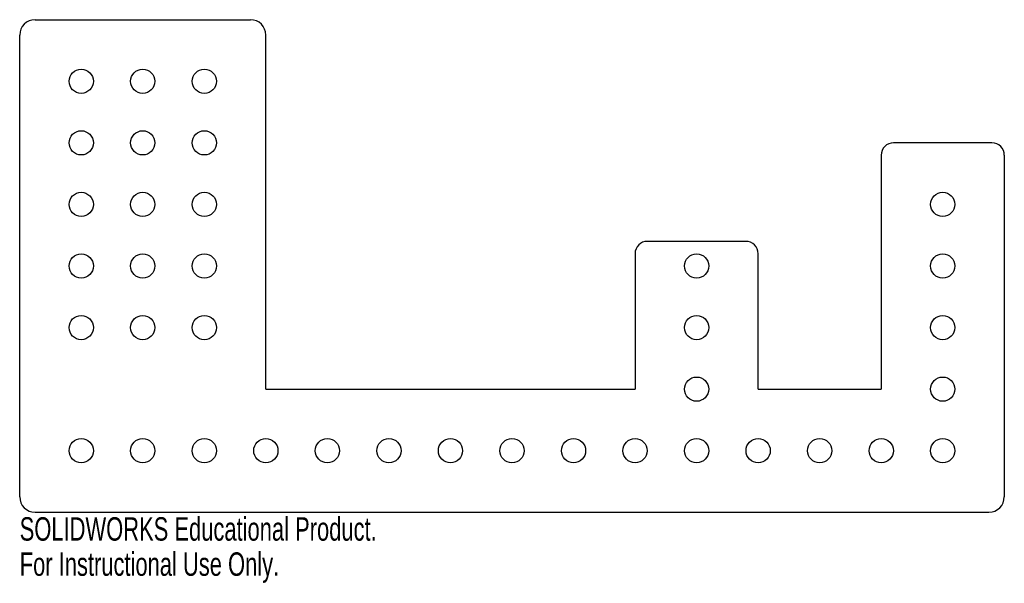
# Model space of a CAD drawing. Header units: inches. Extents: x -3.98 to 4.02, y -2.37 to 2.21.
import ezdxf

# ---------------------------------------------------------------- set-up
doc = ezdxf.new("R2010")
doc.units = ezdxf.units.IN
doc.header["$MEASUREMENT"] = 0
doc.styles.add('SLDTEXTSTYLE0', font='TXT', dxfattribs={"width": 0.7})

msp = doc.modelspace()

# ---------------------------------------------------------------- linework, layer by layer
at = {"color": 7, "linetype": 'Continuous', "lineweight": 25}
for p, q in [((-3.8515, 2.2096), (-2.1015, 2.2096)), ((-3.9765, -1.6654), (-3.9765, 2.0846)), ((-1.9765, -0.7904), (-1.9765, 2.0846)), ((3.9235, 1.2096), (3.1235, 1.2096)), ((3.0235, 1.1096), (3.0235, -0.7904)), ((4.0235, 1.1096), (4.0235, -1.6654)), ((1.9235, 0.4096), (1.1235, 0.4096)), ((1.0235, 0.3096), (1.0235, -0.7904)), ((2.0235, -0.7904), (2.0235, 0.3096)), ((-1.9765, -0.7904), (1.0235, -0.7904)), ((2.0235, -0.7904), (3.0235, -0.7904)), ((-3.8515, -1.7904), (3.8985, -1.7904))]:
    msp.add_line(p, q, dxfattribs=at)
for centre in [(-3.4765, 1.7096), (-2.9765, 1.7096), (-2.4765, 1.7096), (-3.4765, 1.2096), (-2.9765, 1.2096), (-2.4765, 1.2096), (-3.4765, 0.7096), (-2.9765, 0.7096), (-2.4765, 0.7096), (3.5235, 0.7096), (-3.4765, 0.2096), (-2.9765, 0.2096), (-2.4765, 0.2096), (1.5235, 0.2096), (3.5235, 0.2096), (-3.4765, -0.2904), (-2.9765, -0.2904), (-2.4765, -0.2904), (1.5235, -0.2904), (3.5235, -0.2904), (1.5235, -0.7904), (3.5235, -0.7904), (-3.4765, -1.2904), (-2.9765, -1.2904), (-2.4765, -1.2904), (-1.9765, -1.2904), (-1.4765, -1.2904), (-0.9765, -1.2904), (-0.4765, -1.2904), (0.0235, -1.2904), (0.5235, -1.2904), (1.0235, -1.2904), (1.5235, -1.2904), (2.0235, -1.2904), (2.5235, -1.2904), (3.0235, -1.2904), (3.5235, -1.2904)]:
    msp.add_circle(centre, 0.0984, dxfattribs=at)
for centre, radius, start, end in [((-3.8515, 2.0846), 0.125, 90, 180), ((-2.1015, 2.0846), 0.125, 0, 90), ((3.1235, 1.1096), 0.1, 90, 180), ((3.9235, 1.1096), 0.1, 0, 90), ((1.1235, 0.3096), 0.1, 90, 180), ((1.9235, 0.3096), 0.1, 0, 90), ((-3.8515, -1.6654), 0.125, 180, 270), ((3.8985, -1.6654), 0.125, 270, 0)]:
    msp.add_arc(centre, radius, start, end, dxfattribs=at)

# ---------------------------------------------------------------- texts
at = {"color": 7, "linetype": 'Continuous', "char_height": 0.1903, "attachment_point": 1, "style": 'SLDTEXTSTYLE0'}
for s, insert in [('SOLIDWORKS Educational Product.', (-3.9765, -1.8306)), ('For Instructional Use Only.', (-3.9765, -2.116))]:
    msp.add_mtext(s, dxfattribs=dict(at, insert=insert))

doc.saveas('drawing.dxf')
